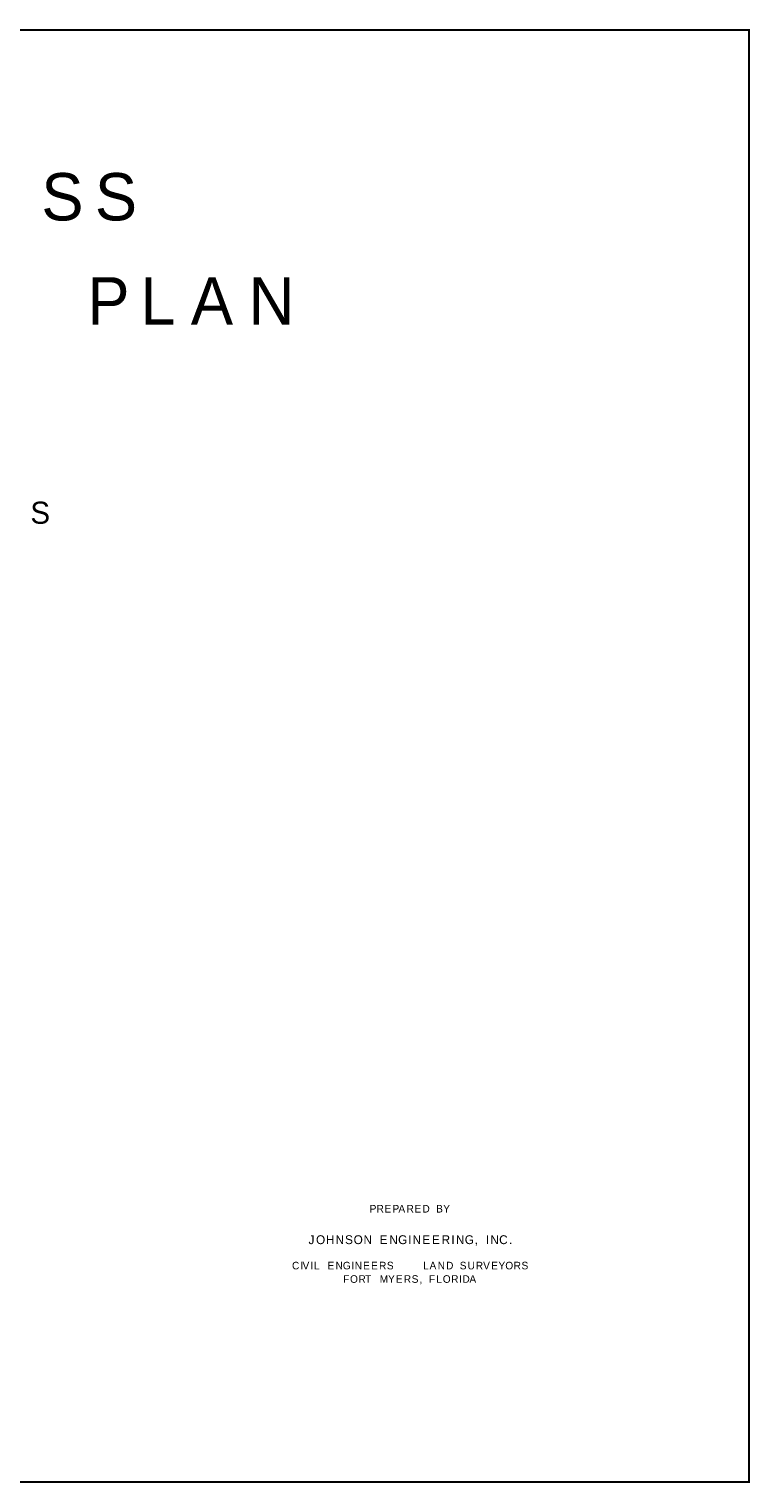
# Model space of a CAD drawing. Extents: x 2.5 to 35.5, y 0.5 to 23.5.
# Tile 4 of 4: x 24.1 to 35.5, y 0.5 to 23.5. Entities that reach past the tile are written whole.
import ezdxf

# ---------------------------------------------------------------- set-up
doc = ezdxf.new("R2010")
doc.units = 0
doc.layers.add('BORDER', color=1, linetype='CONTINUOUS')
doc.layers.add('TEXT', color=7, linetype='CONTINUOUS')

msp = doc.modelspace()

# ---------------------------------------------------------------- linework, layer by layer
at = {"layer": 'BORDER', "color": 0, "const_width": 0.03}
msp.add_lwpolyline([(2.5, 0.5), (35.5, 0.5), (35.5, 23.5), (2.5, 23.5), (2.5, 0.5)], dxfattribs=at)

# ---------------------------------------------------------------- texts
at = {"layer": 'TEXT', "color": 0}
for s, height, p in [('S', 0.75, (24.284, 20.484)), ('S', 0.75, (25.133, 20.484)), ('P', 0.75, (25.014, 18.834)), ('L', 0.75, (25.854, 18.834)), ('A', 0.75, (26.654, 18.834)), ('N', 0.75, (27.57, 18.834)), ('S', 0.35, (24.111, 15.679)), ('P', 0.12, (29.488, 4.768)), ('R', 0.12, (29.598, 4.768)), ('E', 0.12, (29.722, 4.768)), ('P', 0.12, (29.849, 4.768)), ('A', 0.12, (29.944, 4.768)), ('R', 0.12, (30.073, 4.768)), ('E', 0.12, (30.197, 4.768)), ('D', 0.12, (30.324, 4.768)), ('B', 0.12, (30.541, 4.768)), ('Y', 0.12, (30.654, 4.768)), ('J', 0.14, (28.519, 4.268)), ('O', 0.14, (28.638, 4.268)), ('H', 0.14, (28.795, 4.268)), ('N', 0.14, (28.948, 4.268)), ('S', 0.14, (29.098, 4.268)), ('O', 0.14, (29.234, 4.268)), ('N', 0.14, (29.391, 4.268)), ('E', 0.14, (29.647, 4.268)), ('N', 0.14, (29.799, 4.268)), ('G', 0.14, (29.939, 4.268)), ('I', 0.14, (30.097, 4.268)), ('N', 0.14, (30.168, 4.268)), ('E', 0.14, (30.323, 4.268)), ('E', 0.14, (30.475, 4.268)), ('R', 0.14, (30.628, 4.268)), ('I', 0.14, (30.783, 4.268)), ('N', 0.14, (30.855, 4.268)), ('G', 0.14, (30.995, 4.268)), ('I', 0.14, (31.328, 4.268)), ('N', 0.14, (31.4, 4.268)), ('C', 0.14, (31.54, 4.268)), (',', 0.14, (31.152, 4.268)), ('.', 0.14, (31.697, 4.268)), ('C', 0.12, (28.257, 3.868)), ('I', 0.12, (28.389, 3.868)), ('V', 0.12, (28.424, 3.868)), ('I', 0.12, (28.551, 3.868)), ('L', 0.12, (28.605, 3.868)), ('E', 0.12, (28.82, 3.868)), ('N', 0.12, (28.947, 3.868)), ('G', 0.12, (29.063, 3.868)), ('I', 0.12, (29.197, 3.868)), ('N', 0.12, (29.251, 3.868)), ('E', 0.12, (29.383, 3.868)), ('E', 0.12, (29.51, 3.868)), ('R', 0.12, (29.637, 3.868)), ('S', 0.12, (29.761, 3.868)), ('L', 0.12, (30.335, 3.868)), ('A', 0.12, (30.437, 3.868)), ('N', 0.12, (30.566, 3.868)), ('D', 0.12, (30.699, 3.868)), ('S', 0.12, (30.916, 3.868)), ('U', 0.12, (31.04, 3.868)), ('R', 0.12, (31.17, 3.868)), ('V', 0.12, (31.287, 3.868)), ('E', 0.12, (31.413, 3.868)), ('Y', 0.12, (31.529, 3.868)), ('O', 0.12, (31.638, 3.868)), ('R', 0.12, (31.77, 3.868)), ('S', 0.12, (31.895, 3.868)), ('F', 0.12, (29.067, 3.655)), ('O', 0.12, (29.177, 3.655)), ('R', 0.12, (29.31, 3.655)), ('T', 0.12, (29.414, 3.655)), ('M', 0.12, (29.647, 3.655)), ('Y', 0.12, (29.78, 3.655)), ('E', 0.12, (29.903, 3.655)), ('R', 0.12, (30.029, 3.655)), ('S', 0.12, (30.154, 3.655)), ('F', 0.12, (30.426, 3.655)), ('L', 0.12, (30.544, 3.655)), ('O', 0.12, (30.647, 3.655)), ('R', 0.12, (30.78, 3.655)), ('I', 0.12, (30.904, 3.655)), ('D', 0.12, (30.958, 3.655)), ('A', 0.12, (31.069, 3.655)), (',', 0.12, (30.278, 3.655))]:
    msp.add_text(s, height=height, dxfattribs=at).set_placement(p)

doc.saveas('drawing.dxf')
